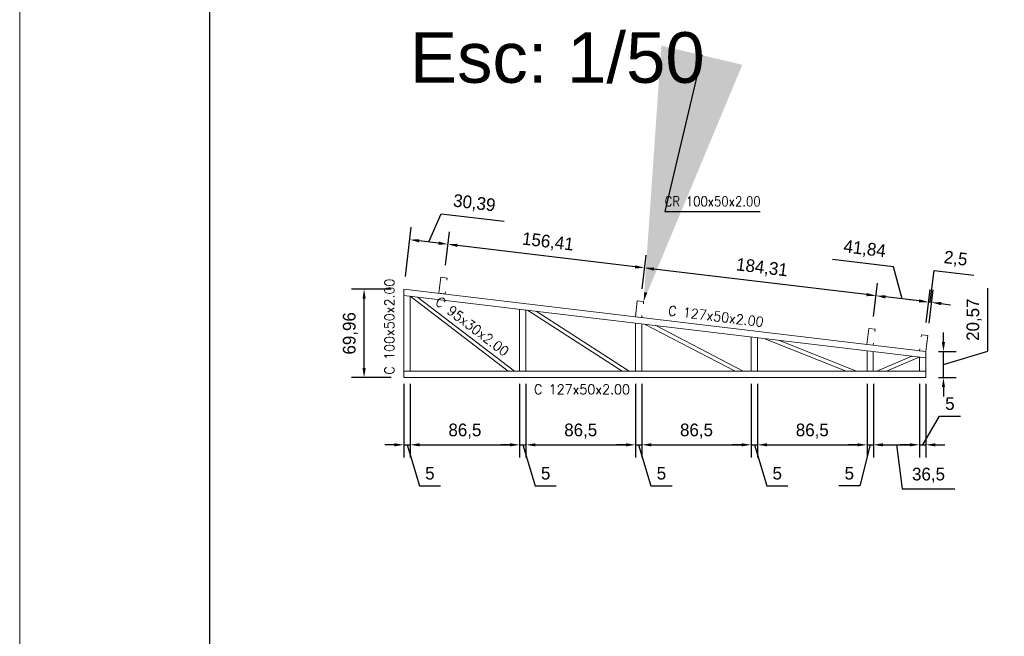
# Model space of a CAD drawing. Header units: millimetres. Extents: x -125 to 300, y 6 to 90.
# Tile 39 of 132: x 27 to 43, y 37 to 47. Entities that reach past the tile are written whole.
import ezdxf
from ezdxf import colors
from ezdxf.entities.mleader import LeaderData, LeaderLine
from ezdxf.enums import TextEntityAlignment as Align
from ezdxf.math import Vec2, Vec3

# ---------------------------------------------------------------- set-up
doc = ezdxf.new("R2010")
doc.units = ezdxf.units.MM
doc.layers.get('0').update_dxf_attribs({"lineweight": 0})
for name, color, linetype, lineweight in [('Aux', 7, 'Continuous', 5), ('Banzo superior e inferior', 2, 'Continuous', 9), ('COTAS', 7, 'Continuous', 9), ('Diagonal', 76, 'Continuous', 9), ('Metálica', 255, 'Continuous', 9), ('Montante', 212, 'Continuous', 9), ('TERÇAS', 10, 'Continuous', 0), ('Texto carimbo', 7, 'Continuous', 13)]:
    doc.layers.add(name, color=color, linetype=linetype, lineweight=lineweight)
doc.layers.add('MARGINT', color=7, linetype='Continuous')
doc.styles.add('ARIAL', font='arial.ttf')
doc.styles.add('CYPETXT', font='romans', dxfattribs={"height": 0.2})
doc.dimstyles.new('ISO-50', dxfattribs={"dimtxt": 0.2, "dimasz": 0.15, "dimexe": 0.2, "dimexo": 0.2, "dimgap": 0.1, "dimtad": 1, "dimlfac": 50, "dimtxsty": 'Standard', "dimcen": 0.15, "dimclrd": 256, "dimadec": 0, "dimazin": 0, "dimtfac": 1, "dimtmove": 0, "dimatfit": 3, "dimfxl": 0, "dimarcsym": 0})

# ---------------------------------------------------------------- blocks, each defined once
blk = doc.blocks.new('*D245')
at = {"layer": 'COTAS', "color": 0, "lineweight": -2, "transparency": 16777216}
for p, q in [((33.213, 40.986), (33.213, 39.824)), ((33.313, 40.986), (33.313, 39.824))]:
    blk.add_line(p, q, dxfattribs=at)
at = {"layer": 'COTAS', "lineweight": -2, "transparency": 16777216}
for p, q in [((33.063, 40.024), (32.913, 40.024)), ((33.213, 40.024), (33.313, 40.024)), ((33.213, 40.024), (33.313, 40.024)), ((33.263, 40.024), (33.458, 39.374)), ((33.463, 40.024), (33.613, 40.024)), ((33.458, 39.374), (33.791, 39.374))]:
    blk.add_line(p, q, dxfattribs=at)
at = {"layer": 'COTAS', "transparency": 16777216}
for points in [[(33.063, 40.049), (33.063, 39.999), (33.213, 40.024)], [(33.463, 40.049), (33.463, 39.999), (33.313, 40.024)]]:
    blk.add_solid(points, dxfattribs=at)
at = {"layer": 'Defpoints', "color": 0, "transparency": 16777216}
for p in [(33.213, 41.186), (33.313, 41.186), (33.313, 40.024)]:
    blk.add_point(p, dxfattribs=at)
at = {"layer": 'COTAS', "color": 0, "transparency": 16777216, "insert": (33.624, 39.574), "char_height": 0.2, "attachment_point": 5}
blk.add_mtext('5', dxfattribs=at)
blk = doc.blocks.new('*D246')
at = {"layer": 'COTAS', "color": 0, "lineweight": -2, "transparency": 16777216}
for p, q in [((33.313, 40.986), (33.313, 39.824)), ((35.043, 40.986), (35.043, 39.824))]:
    blk.add_line(p, q, dxfattribs=at)
at = {"layer": 'COTAS', "lineweight": -2, "transparency": 16777216}
blk.add_line((33.463, 40.024), (34.893, 40.024), dxfattribs=at)
at = {"layer": 'COTAS', "transparency": 16777216}
for points in [[(33.463, 40.049), (33.463, 39.999), (33.313, 40.024)], [(34.893, 40.049), (34.893, 39.999), (35.043, 40.024)]]:
    blk.add_solid(points, dxfattribs=at)
at = {"layer": 'Defpoints', "color": 0, "transparency": 16777216}
for p in [(33.313, 41.186), (35.043, 41.186), (35.043, 40.024)]:
    blk.add_point(p, dxfattribs=at)
at = {"layer": 'COTAS', "color": 0, "transparency": 16777216, "insert": (34.178, 40.241), "char_height": 0.2, "attachment_point": 5}
blk.add_mtext('86,5', dxfattribs=at)
blk = doc.blocks.new('*D247')
at = {"layer": 'COTAS', "color": 0, "lineweight": -2, "transparency": 16777216}
for p, q in [((35.043, 40.986), (35.043, 39.824)), ((35.143, 40.986), (35.143, 39.824))]:
    blk.add_line(p, q, dxfattribs=at)
at = {"layer": 'COTAS', "lineweight": -2, "transparency": 16777216}
for p, q in [((34.893, 40.024), (34.743, 40.024)), ((35.043, 40.024), (35.143, 40.024)), ((35.043, 40.024), (35.143, 40.024)), ((35.093, 40.024), (35.288, 39.374)), ((35.293, 40.024), (35.443, 40.024)), ((35.288, 39.374), (35.621, 39.374))]:
    blk.add_line(p, q, dxfattribs=at)
at = {"layer": 'COTAS', "transparency": 16777216}
for points in [[(34.893, 40.049), (34.893, 39.999), (35.043, 40.024)], [(35.293, 40.049), (35.293, 39.999), (35.143, 40.024)]]:
    blk.add_solid(points, dxfattribs=at)
at = {"layer": 'Defpoints', "color": 0, "transparency": 16777216}
for p in [(35.043, 41.186), (35.143, 41.186), (35.143, 40.024)]:
    blk.add_point(p, dxfattribs=at)
at = {"layer": 'COTAS', "color": 0, "transparency": 16777216, "insert": (35.454, 39.574), "char_height": 0.2, "attachment_point": 5}
blk.add_mtext('5', dxfattribs=at)
blk = doc.blocks.new('*D248')
at = {"layer": 'COTAS', "color": 0, "lineweight": -2, "transparency": 16777216}
for p, q in [((35.143, 40.986), (35.143, 39.824)), ((36.873, 40.986), (36.873, 39.824))]:
    blk.add_line(p, q, dxfattribs=at)
at = {"layer": 'COTAS', "lineweight": -2, "transparency": 16777216}
blk.add_line((35.293, 40.024), (36.723, 40.024), dxfattribs=at)
at = {"layer": 'COTAS', "transparency": 16777216}
for points in [[(35.293, 40.049), (35.293, 39.999), (35.143, 40.024)], [(36.723, 40.049), (36.723, 39.999), (36.873, 40.024)]]:
    blk.add_solid(points, dxfattribs=at)
at = {"layer": 'Defpoints', "color": 0, "transparency": 16777216}
for p in [(35.143, 41.186), (36.873, 41.186), (36.873, 40.024)]:
    blk.add_point(p, dxfattribs=at)
at = {"layer": 'COTAS', "color": 0, "transparency": 16777216, "insert": (36.008, 40.241), "char_height": 0.2, "attachment_point": 5}
blk.add_mtext('86,5', dxfattribs=at)
blk = doc.blocks.new('*D249')
at = {"layer": 'COTAS', "color": 0, "lineweight": -2, "transparency": 16777216}
for p, q in [((36.873, 40.986), (36.873, 39.824)), ((36.973, 40.986), (36.973, 39.824))]:
    blk.add_line(p, q, dxfattribs=at)
at = {"layer": 'COTAS', "lineweight": -2, "transparency": 16777216}
for p, q in [((36.723, 40.024), (36.573, 40.024)), ((36.873, 40.024), (36.973, 40.024)), ((36.873, 40.024), (36.973, 40.024)), ((36.923, 40.024), (37.118, 39.374)), ((37.123, 40.024), (37.273, 40.024)), ((37.118, 39.374), (37.451, 39.374))]:
    blk.add_line(p, q, dxfattribs=at)
at = {"layer": 'COTAS', "transparency": 16777216}
for points in [[(36.723, 40.049), (36.723, 39.999), (36.873, 40.024)], [(37.123, 40.049), (37.123, 39.999), (36.973, 40.024)]]:
    blk.add_solid(points, dxfattribs=at)
at = {"layer": 'Defpoints', "color": 0, "transparency": 16777216}
for p in [(36.873, 41.186), (36.973, 41.186), (36.973, 40.024)]:
    blk.add_point(p, dxfattribs=at)
at = {"layer": 'COTAS', "color": 0, "transparency": 16777216, "insert": (37.284, 39.574), "char_height": 0.2, "attachment_point": 5}
blk.add_mtext('5', dxfattribs=at)
blk = doc.blocks.new('*D250')
at = {"layer": 'COTAS', "color": 0, "lineweight": -2, "transparency": 16777216}
for p, q in [((36.973, 40.986), (36.973, 39.824)), ((38.703, 40.986), (38.703, 39.824))]:
    blk.add_line(p, q, dxfattribs=at)
at = {"layer": 'COTAS', "lineweight": -2, "transparency": 16777216}
blk.add_line((37.123, 40.024), (38.553, 40.024), dxfattribs=at)
at = {"layer": 'COTAS', "transparency": 16777216}
for points in [[(37.123, 40.049), (37.123, 39.999), (36.973, 40.024)], [(38.553, 40.049), (38.553, 39.999), (38.703, 40.024)]]:
    blk.add_solid(points, dxfattribs=at)
at = {"layer": 'Defpoints', "color": 0, "transparency": 16777216}
for p in [(36.973, 41.186), (38.703, 41.186), (38.703, 40.024)]:
    blk.add_point(p, dxfattribs=at)
at = {"layer": 'COTAS', "color": 0, "transparency": 16777216, "insert": (37.838, 40.241), "char_height": 0.2, "attachment_point": 5}
blk.add_mtext('86,5', dxfattribs=at)
blk = doc.blocks.new('*D251')
at = {"layer": 'COTAS', "color": 0, "lineweight": -2, "transparency": 16777216}
for p, q in [((38.703, 40.986), (38.703, 39.824)), ((38.803, 40.986), (38.803, 39.824))]:
    blk.add_line(p, q, dxfattribs=at)
at = {"layer": 'COTAS', "lineweight": -2, "transparency": 16777216}
for p, q in [((38.553, 40.024), (38.403, 40.024)), ((38.703, 40.024), (38.803, 40.024)), ((38.703, 40.024), (38.803, 40.024)), ((38.753, 40.024), (38.948, 39.374)), ((38.953, 40.024), (39.103, 40.024)), ((38.948, 39.374), (39.281, 39.374))]:
    blk.add_line(p, q, dxfattribs=at)
at = {"layer": 'COTAS', "transparency": 16777216}
for points in [[(38.553, 40.049), (38.553, 39.999), (38.703, 40.024)], [(38.953, 40.049), (38.953, 39.999), (38.803, 40.024)]]:
    blk.add_solid(points, dxfattribs=at)
at = {"layer": 'Defpoints', "color": 0, "transparency": 16777216}
for p in [(38.703, 41.186), (38.803, 41.186), (38.803, 40.024)]:
    blk.add_point(p, dxfattribs=at)
at = {"layer": 'COTAS', "color": 0, "transparency": 16777216, "insert": (39.114, 39.574), "char_height": 0.2, "attachment_point": 5}
blk.add_mtext('5', dxfattribs=at)
blk = doc.blocks.new('*D252')
at = {"layer": 'COTAS', "color": 0, "lineweight": -2, "transparency": 16777216}
for p, q in [((38.803, 40.986), (38.803, 39.824)), ((40.533, 40.986), (40.533, 39.824))]:
    blk.add_line(p, q, dxfattribs=at)
at = {"layer": 'COTAS', "lineweight": -2, "transparency": 16777216}
blk.add_line((38.953, 40.024), (40.383, 40.024), dxfattribs=at)
at = {"layer": 'COTAS', "transparency": 16777216}
for points in [[(38.953, 40.049), (38.953, 39.999), (38.803, 40.024)], [(40.383, 40.049), (40.383, 39.999), (40.533, 40.024)]]:
    blk.add_solid(points, dxfattribs=at)
at = {"layer": 'Defpoints', "color": 0, "transparency": 16777216}
for p in [(38.803, 41.186), (40.533, 41.186), (40.533, 40.024)]:
    blk.add_point(p, dxfattribs=at)
at = {"layer": 'COTAS', "color": 0, "transparency": 16777216, "insert": (39.668, 40.241), "char_height": 0.2, "attachment_point": 5}
blk.add_mtext('86,5', dxfattribs=at)
blk = doc.blocks.new('*D253')
at = {"layer": 'COTAS', "color": 0, "lineweight": -2, "transparency": 16777216}
for p, q in [((40.533, 40.986), (40.533, 39.824)), ((40.633, 40.986), (40.633, 39.824))]:
    blk.add_line(p, q, dxfattribs=at)
at = {"layer": 'COTAS', "lineweight": -2, "transparency": 16777216}
for p, q in [((40.383, 40.024), (40.233, 40.024)), ((40.583, 40.024), (40.42, 39.374)), ((40.533, 40.024), (40.633, 40.024)), ((40.533, 40.024), (40.633, 40.024)), ((40.783, 40.024), (40.933, 40.024)), ((40.42, 39.374), (40.086, 39.374))]:
    blk.add_line(p, q, dxfattribs=at)
at = {"layer": 'COTAS', "transparency": 16777216}
for points in [[(40.383, 40.049), (40.383, 39.999), (40.533, 40.024)], [(40.783, 40.049), (40.783, 39.999), (40.633, 40.024)]]:
    blk.add_solid(points, dxfattribs=at)
at = {"layer": 'Defpoints', "color": 0, "transparency": 16777216}
for p in [(40.533, 41.186), (40.633, 41.186), (40.633, 40.024)]:
    blk.add_point(p, dxfattribs=at)
at = {"layer": 'COTAS', "color": 0, "transparency": 16777216, "insert": (40.253, 39.574), "char_height": 0.2, "attachment_point": 5}
blk.add_mtext('5', dxfattribs=at)
blk = doc.blocks.new('*D254')
at = {"layer": 'COTAS', "color": 0, "lineweight": -2, "transparency": 16777216}
for p, q in [((40.633, 40.986), (40.633, 39.824)), ((41.363, 40.986), (41.363, 39.824))]:
    blk.add_line(p, q, dxfattribs=at)
at = {"layer": 'COTAS', "lineweight": -2, "transparency": 16777216}
for p, q in [((40.783, 40.024), (41.213, 40.024)), ((40.998, 40.024), (41.088, 39.326)), ((41.088, 39.326), (41.921, 39.326))]:
    blk.add_line(p, q, dxfattribs=at)
at = {"layer": 'COTAS', "transparency": 16777216}
for points in [[(40.783, 40.049), (40.783, 39.999), (40.633, 40.024)], [(41.213, 40.049), (41.213, 39.999), (41.363, 40.024)]]:
    blk.add_solid(points, dxfattribs=at)
at = {"layer": 'Defpoints', "color": 0, "transparency": 16777216}
for p in [(40.633, 41.186), (41.363, 41.186), (41.363, 40.024)]:
    blk.add_point(p, dxfattribs=at)
at = {"layer": 'COTAS', "color": 0, "transparency": 16777216, "insert": (41.505, 39.543), "char_height": 0.2, "attachment_point": 5}
blk.add_mtext('36,5', dxfattribs=at)
blk = doc.blocks.new('*D255')
at = {"layer": 'COTAS', "color": 0, "lineweight": -2, "transparency": 16777216}
for p, q in [((41.363, 40.986), (41.363, 39.824)), ((41.463, 40.986), (41.463, 39.824))]:
    blk.add_line(p, q, dxfattribs=at)
at = {"layer": 'COTAS', "lineweight": -2, "transparency": 16777216}
for p, q in [((41.413, 40.024), (41.677, 40.474)), ((41.677, 40.474), (42.01, 40.474)), ((41.213, 40.024), (41.063, 40.024)), ((41.363, 40.024), (41.463, 40.024)), ((41.363, 40.024), (41.463, 40.024)), ((41.613, 40.024), (41.763, 40.024))]:
    blk.add_line(p, q, dxfattribs=at)
at = {"layer": 'COTAS', "transparency": 16777216}
for points in [[(41.213, 40.049), (41.213, 39.999), (41.363, 40.024)], [(41.613, 40.049), (41.613, 39.999), (41.463, 40.024)]]:
    blk.add_solid(points, dxfattribs=at)
at = {"layer": 'Defpoints', "color": 0, "transparency": 16777216}
for p in [(41.363, 41.186), (41.463, 41.186), (41.463, 40.024)]:
    blk.add_point(p, dxfattribs=at)
at = {"layer": 'COTAS', "color": 0, "transparency": 16777216, "insert": (41.843, 40.674), "char_height": 0.2, "attachment_point": 5}
blk.add_mtext('5', dxfattribs=at)
blk = doc.blocks.new('*D256')
at = {"layer": 'COTAS', "color": 0, "lineweight": -2, "transparency": 16777216}
for p, q in [((33.013, 42.485), (32.385, 42.485)), ((33.013, 41.086), (32.385, 41.086))]:
    blk.add_line(p, q, dxfattribs=at)
at = {"layer": 'COTAS', "lineweight": -2, "transparency": 16777216}
blk.add_line((32.585, 41.236), (32.585, 42.335), dxfattribs=at)
at = {"layer": 'COTAS', "transparency": 16777216}
for points in [[(32.56, 42.335), (32.61, 42.335), (32.585, 42.485)], [(32.56, 41.236), (32.61, 41.236), (32.585, 41.086)]]:
    blk.add_solid(points, dxfattribs=at)
at = {"layer": 'Defpoints', "color": 0, "transparency": 16777216}
for p in [(32.585, 42.485), (33.213, 42.485), (33.213, 41.086)]:
    blk.add_point(p, dxfattribs=at)
at = {"layer": 'COTAS', "color": 0, "transparency": 16777216, "insert": (32.368, 41.785), "char_height": 0.2, "attachment_point": 5, "rotation": 90}
blk.add_mtext('69,96', dxfattribs=at)
blk = doc.blocks.new('*D257')
at = {"layer": 'COTAS', "lineweight": -2, "transparency": 16777216}
for p, q in [((42.441, 41.501), (42.441, 42.501)), ((41.741, 41.647), (41.741, 41.797)), ((41.741, 41.291), (42.441, 41.501)), ((41.741, 41.086), (41.741, 41.497)), ((41.741, 41.086), (41.741, 41.497)), ((41.741, 40.936), (41.741, 40.786))]:
    blk.add_line(p, q, dxfattribs=at)
at = {"layer": 'COTAS', "color": 0, "lineweight": -2, "transparency": 16777216}
for p, q in [((41.663, 41.497), (41.941, 41.497)), ((41.663, 41.086), (41.941, 41.086))]:
    blk.add_line(p, q, dxfattribs=at)
at = {"layer": 'COTAS', "transparency": 16777216}
for points in [[(41.716, 41.647), (41.766, 41.647), (41.741, 41.497)], [(41.716, 40.936), (41.766, 40.936), (41.741, 41.086)]]:
    blk.add_solid(points, dxfattribs=at)
at = {"layer": 'Defpoints', "color": 0, "transparency": 16777216}
for p in [(41.463, 41.497), (41.741, 41.497), (41.463, 41.086)]:
    blk.add_point(p, dxfattribs=at)
at = {"layer": 'COTAS', "color": 0, "transparency": 16777216, "insert": (42.224, 42.001), "char_height": 0.2, "attachment_point": 5, "rotation": 90}
blk.add_mtext('20,57', dxfattribs=at)
blk = doc.blocks.new('Terças 127x50')
at = {"layer": 'TERÇAS'}
for p, q in [((-212.865, 71.834), (-212.965, 71.834)), ((-212.965, 71.834), (-212.965, 71.8)), ((-212.865, 71.58), (-212.865, 71.834)), ((-212.965, 71.58), (-212.965, 71.614)), ((-212.865, 71.58), (-212.965, 71.58))]:
    blk.add_line(p, q, dxfattribs=at)
blk = doc.blocks.new('*D258')
at = {"layer": 'COTAS', "lineweight": -2, "transparency": 16777216}
for p, q in [((41.531, 42.276), (41.593, 42.777)), ((41.593, 42.777), (42.222, 42.702)), ((41.358, 42.297), (41.209, 42.315)), ((41.556, 42.273), (41.506, 42.279)), ((41.556, 42.273), (41.506, 42.279)), ((41.705, 42.255), (41.854, 42.237))]:
    blk.add_line(p, q, dxfattribs=at)
at = {"layer": 'COTAS', "color": 0, "lineweight": -2, "transparency": 16777216}
for p, q in [((41.467, 41.954), (41.53, 42.478)), ((41.517, 41.948), (41.58, 42.472))]:
    blk.add_line(p, q, dxfattribs=at)
at = {"layer": 'COTAS', "transparency": 16777216}
for points in [[(41.361, 42.322), (41.355, 42.272), (41.506, 42.279)], [(41.708, 42.28), (41.702, 42.23), (41.556, 42.273)]]:
    blk.add_solid(points, dxfattribs=at)
at = {"layer": 'Defpoints', "color": 0, "transparency": 16777216}
for p in [(41.506, 42.279), (41.443, 41.755), (41.493, 41.749)]:
    blk.add_point(p, dxfattribs=at)
at = {"layer": 'COTAS', "color": 0, "transparency": 16777216, "insert": (41.933, 42.955), "char_height": 0.2, "attachment_point": 5, "rotation": 353.1421}
blk.add_mtext('2,5', dxfattribs=at)
blk = doc.blocks.new('*D259')
at = {"layer": 'COTAS', "lineweight": -2, "transparency": 16777216}
for p, q in [((40.949, 42.835), (39.989, 42.95)), ((41.091, 42.329), (40.949, 42.835)), ((41.358, 42.297), (40.825, 42.361))]:
    blk.add_line(p, q, dxfattribs=at)
at = {"layer": 'COTAS', "color": 0, "lineweight": -2, "transparency": 16777216}
for p, q in [((40.637, 42.053), (40.7, 42.578)), ((41.467, 41.954), (41.53, 42.478))]:
    blk.add_line(p, q, dxfattribs=at)
at = {"layer": 'COTAS', "transparency": 16777216}
for points in [[(40.828, 42.386), (40.822, 42.336), (40.676, 42.379)], [(41.361, 42.322), (41.355, 42.272), (41.506, 42.279)]]:
    blk.add_solid(points, dxfattribs=at)
at = {"layer": 'Defpoints', "color": 0, "transparency": 16777216}
for p in [(40.676, 42.379), (40.613, 41.855), (41.443, 41.755)]:
    blk.add_point(p, dxfattribs=at)
at = {"layer": 'COTAS', "color": 0, "transparency": 16777216, "insert": (40.495, 43.108), "char_height": 0.2, "attachment_point": 5, "rotation": 353.1421}
blk.add_mtext('41,84', dxfattribs=at)
blk = doc.blocks.new('*D260')
at = {"layer": 'COTAS', "color": 0, "lineweight": -2, "transparency": 16777216}
for p, q in [((36.977, 42.491), (37.04, 43.018)), ((40.637, 42.053), (40.7, 42.578))]:
    blk.add_line(p, q, dxfattribs=at)
at = {"layer": 'COTAS', "lineweight": -2, "transparency": 16777216}
blk.add_line((40.527, 42.397), (37.165, 42.801), dxfattribs=at)
at = {"layer": 'COTAS', "transparency": 16777216}
for points in [[(37.168, 42.826), (37.162, 42.776), (37.016, 42.819)], [(40.53, 42.422), (40.524, 42.372), (40.676, 42.379)]]:
    blk.add_solid(points, dxfattribs=at)
at = {"layer": 'Defpoints', "color": 0, "transparency": 16777216}
for p in [(37.016, 42.819), (36.953, 42.293), (40.613, 41.855)]:
    blk.add_point(p, dxfattribs=at)
at = {"layer": 'COTAS', "color": 0, "transparency": 16777216, "insert": (38.872, 42.814), "char_height": 0.2, "attachment_point": 5, "rotation": 353.1421}
blk.add_mtext('184,31', dxfattribs=at)
blk = doc.blocks.new('*D261')
at = {"layer": 'COTAS', "color": 0, "lineweight": -2, "transparency": 16777216}
for p, q in [((33.871, 42.863), (33.934, 43.391)), ((36.977, 42.491), (37.04, 43.018))]:
    blk.add_line(p, q, dxfattribs=at)
at = {"layer": 'COTAS', "lineweight": -2, "transparency": 16777216}
blk.add_line((36.867, 42.837), (34.059, 43.175), dxfattribs=at)
at = {"layer": 'COTAS', "transparency": 16777216}
for points in [[(34.062, 43.2), (34.056, 43.15), (33.91, 43.193)], [(36.87, 42.862), (36.864, 42.812), (37.016, 42.819)]]:
    blk.add_solid(points, dxfattribs=at)
at = {"layer": 'Defpoints', "color": 0, "transparency": 16777216}
for p in [(33.91, 43.193), (33.847, 42.665), (36.953, 42.293)]:
    blk.add_point(p, dxfattribs=at)
at = {"layer": 'COTAS', "color": 0, "transparency": 16777216, "insert": (35.489, 43.221), "char_height": 0.2, "attachment_point": 5, "rotation": 353.1421}
blk.add_mtext('156,41', dxfattribs=at)
blk = doc.blocks.new('*D262')
at = {"layer": 'COTAS', "lineweight": -2, "transparency": 16777216}
for p, q in [((33.608, 43.229), (33.803, 43.676)), ((33.803, 43.676), (34.796, 43.556)), ((33.761, 43.211), (33.456, 43.247))]:
    blk.add_line(p, q, dxfattribs=at)
at = {"layer": 'COTAS', "color": 0, "lineweight": -2, "transparency": 16777216}
for p, q in [((33.237, 42.683), (33.331, 43.464)), ((33.871, 42.863), (33.934, 43.391))]:
    blk.add_line(p, q, dxfattribs=at)
at = {"layer": 'COTAS', "transparency": 16777216}
for points in [[(33.459, 43.272), (33.453, 43.223), (33.307, 43.265)], [(33.764, 43.235), (33.758, 43.186), (33.91, 43.193)]]:
    blk.add_solid(points, dxfattribs=at)
at = {"layer": 'Defpoints', "color": 0, "transparency": 16777216}
for p in [(33.307, 43.265), (33.847, 42.665), (33.213, 42.485)]:
    blk.add_point(p, dxfattribs=at)
at = {"layer": 'COTAS', "color": 0, "transparency": 16777216, "insert": (34.325, 43.831), "char_height": 0.2, "attachment_point": 5, "rotation": 353.1421}
blk.add_mtext('30,39', dxfattribs=at)

msp = doc.modelspace()

# ---------------------------------------------------------------- linework, layer by layer
at = {"layer": 'Aux'}
msp.add_lwpolyline([(27.14143, 5.85156), (146.04142, 5.85156), (146.04142, 89.95156), (27.14143, 89.95156)], close=True, dxfattribs=at)
at = {"layer": 'Banzo superior e inferior'}
for p, q in [((41.46277, 41.49707), (33.21277, 42.48485)), ((33.21277, 42.38414), (33.21277, 42.48485)), ((41.46277, 41.39636), (33.21277, 42.38414)), ((41.46277, 41.39636), (41.46277, 41.49707)), ((33.21277, 41.18567), (41.46277, 41.18567)), ((33.21277, 41.08567), (33.21277, 41.18567)), ((33.21277, 41.08567), (41.46277, 41.08567)), ((41.46277, 41.08567), (41.46277, 41.18567))]:
    msp.add_line(p, q, dxfattribs=at)
at = {"layer": 'Diagonal'}
for p, q in [((34.86268, 41.18567), (33.31277, 42.37139)), ((34.96143, 41.18567), (33.42864, 42.35829)), ((36.66234, 41.18567), (35.16658, 42.1502)), ((36.77305, 41.18567), (35.30254, 42.13393)), ((38.44664, 41.18567), (37.0273, 41.92742)), ((38.57619, 41.18567), (37.19534, 41.9073)), ((40.2031, 41.18567), (38.91959, 41.70085)), ((40.36417, 41.18567), (39.14913, 41.67337)), ((40.68934, 41.18567), (41.24094, 41.42292)), ((40.84119, 41.18567), (41.35973, 41.40869))]:
    msp.add_line(p, q, dxfattribs=at)
at = {"layer": 'MARGINT'}
msp.add_lwpolyline([(30.14142, 6.85151), (145.04023, 6.85156), (145.04023, 88.95156), (30.14142, 88.95151)], close=True, dxfattribs=at)
at = {"layer": 'Metálica'}
msp.add_solid([(37.01232, 42.43865), (37.06099, 42.42721), (37.00232, 42.28691)], dxfattribs=at)
at = {"layer": 'Montante'}
for p, q in [((33.21277, 41.18567), (33.21277, 42.38414)), ((33.31277, 41.18567), (33.31277, 42.37216)), ((35.04277, 41.18567), (35.04277, 42.16503)), ((35.14277, 41.18567), (35.14277, 42.15306)), ((36.87277, 41.18567), (36.87277, 41.94592)), ((36.97277, 41.18567), (36.97277, 41.93395)), ((38.70277, 41.18567), (38.70277, 41.72681)), ((38.80277, 41.18567), (38.80277, 41.71484)), ((40.53277, 41.18567), (40.53277, 41.50771)), ((40.63277, 41.18567), (40.63277, 41.49573)), ((41.36277, 41.18567), (41.36277, 41.40833)), ((41.46277, 41.18567), (41.46277, 41.39636))]:
    msp.add_line(p, q, dxfattribs=at)

# ---------------------------------------------------------------- block references
at = {"layer": 'Metálica', "xscale": -1, "rotation": 353.1570577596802}
for p in [(-186.11067, -3.28883), (-183.00467, -3.66072), (-179.34467, -4.09893)]:
    msp.add_blockref('Terças 127x50', p, dxfattribs=at)
at = {"layer": 'Metálica', "rotation": 353.142050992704}
msp.add_blockref('Terças 127x50', (244.25775, -54.98838), dxfattribs=at)

# ---------------------------------------------------------------- texts
at = {"style": 'CYPETXT'}
for s, width, p, p2 in [('CR 100x50x2.00', 0.786722, (37.33433, 43.79348), (38.85083, 43.79348)), ('C 127x50x2.00', 0.85471, (35.27007, 40.82306), (36.78657, 40.82306))]:
    msp.add_text(s, height=0.1533333, dxfattribs=dict(at, width=width)).set_placement(p, p2, align=Align.FIT)
for s, rotation, width, p, p2 in [('C 100x50x2.00', 90, 0.85471, (33.06197, 41.13301), (33.06197, 42.64951)), ('C 95x30x2.00', 322.600281, 0.853982, (33.69483, 42.25561), (34.79947, 41.41106)), ('C 127x50x2.00', 353.000559, 0.85471, (37.38324, 42.07041), (38.88844, 41.88561))]:
    msp.add_text(s, height=0.1533333, rotation=rotation, dxfattribs=dict(at, width=width)).set_placement(p, p2, align=Align.FIT)
at = {"layer": 'Texto carimbo', "insert": (33.30886, 46.5432), "char_height": 0.8, "width": 22.1468295, "attachment_point": 1, "style": 'ARIAL'}
msp.add_mtext('{\\f@Arial Unicode MS|b0|i0|c0|p34;Esc: 1/50}', dxfattribs=at)

# ---------------------------------------------------------------- dimensions: what is measured, and where the dimension line sits
at = {"layer": 'COTAS'}
for base, p1, p2, angle, picture, middle in [((33.30663, 43.26532), (33.84667, 42.66475), (33.21277, 42.48485), 353.142051, '*D262', (33.92828, 43.87881)), ((33.91017, 43.19273), (36.95267, 42.29287), (33.84667, 42.66475), 353.142051, '*D261', (35.48895, 43.22109)), ((37.01598, 42.8192), (40.61267, 41.85465), (36.95267, 42.29287), 353.142051, '*D260', (38.87173, 42.81424)), ((32.58451, 42.48485), (33.21277, 41.08567), (33.21277, 42.48485), 90, '*D256', (32.36784, 41.78526)), ((41.74077, 41.49707), (41.46277, 41.08567), (41.46277, 41.49707), 90, '*D257', (42.22411, 41.60137))]:
    dim = msp.add_linear_dim(base=base, p1=p1, p2=p2, angle=angle, dimstyle='ISO-50', override={"dimtmove": 1}, dxfattribs=at)
    dim.commit()
    dim.dimension.update_dxf_attribs({"geometry": picture, "text_midpoint": middle})
for base, p1, p2, angle, picture, middle, dimtype in [((40.67574, 42.37905), (41.44345, 41.75522), (40.61267, 41.85465), 353.142051, '*D259', (40.84962, 42.84665), 160), ((41.50646, 42.27914), (41.4931, 41.74925), (41.44345, 41.75522), 173.142051, '*D258', (41.69204, 42.76534), 161)]:
    dim = msp.add_linear_dim(base=base, p1=p1, p2=p2, angle=angle, dimstyle='ISO-50', override={"dimtmove": 1}, dxfattribs=at)
    dim.commit()
    dim.dimension.update_dxf_attribs({"geometry": picture, "text_midpoint": middle, "dimtype": dimtype})
for base, p1, p2, picture, middle in [((33.31277, 40.02388), (33.21277, 41.18567), (33.31277, 41.18567), '*D245', (33.55777, 39.57388)), ((35.04277, 40.02388), (33.31277, 41.18567), (35.04277, 41.18567), '*D246', (34.17777, 40.24055)), ((35.14277, 40.02388), (35.04277, 41.18567), (35.14277, 41.18567), '*D247', (35.38777, 39.57388)), ((36.87277, 40.02388), (35.14277, 41.18567), (36.87277, 41.18567), '*D248', (36.00777, 40.24055)), ((36.97277, 40.02388), (36.87277, 41.18567), (36.97277, 41.18567), '*D249', (37.21777, 39.57388)), ((38.70277, 40.02388), (36.97277, 41.18567), (38.70277, 41.18567), '*D250', (37.83777, 40.24055)), ((38.80277, 40.02388), (38.70277, 41.18567), (38.80277, 41.18567), '*D251', (39.04777, 39.57388)), ((40.53277, 40.02388), (38.80277, 41.18567), (40.53277, 41.18567), '*D252', (39.66777, 40.24055))]:
    dim = msp.add_linear_dim(base=base, p1=p1, p2=p2, dimstyle='ISO-50', override={"dimtmove": 1}, dxfattribs=at)
    dim.commit()
    dim.dimension.update_dxf_attribs({"geometry": picture, "text_midpoint": middle})
for base, p1, p2, picture, middle in [((40.63277, 40.02388), (40.53277, 41.18567), (40.63277, 41.18567), '*D253', (40.31958, 39.37388)), ((41.36277, 40.02388), (40.63277, 41.18567), (41.36277, 41.18567), '*D254', (41.188, 39.32627)), ((41.46277, 40.02388), (41.36277, 41.18567), (41.46277, 41.18567), '*D255', (41.77656, 40.47363))]:
    dim = msp.add_linear_dim(base=base, p1=p1, p2=p2, dimstyle='ISO-50', override={"dimtmove": 1}, dxfattribs=at)
    dim.commit()
    dim.dimension.update_dxf_attribs({"geometry": picture, "text_midpoint": middle, "dimtype": 160})

# ---------------------------------------------------------------- leaders
at = {"layer": 'Metálica'}
ml = msp.add_multileader_mtext('Standard', dxfattribs=at)
ml.set_content('', color=256)
ml.set_leader_properties()
ml.build(insert=Vec2(0, 0))
ml.multileader.update_dxf_attribs({"text_right_attachment_type": 6, "dogleg_length": 0.36})
ctx = ml.context
ctx.base_point, ctx.plane_origin = Vec3(38.84327, 43.71201), Vec3(37.00232, 42.28691)
ctx.right_attachment = 6
notes = []
notes.append((ctx, [(0, (1, 1, 0), (37.33908, 43.71201), (1, 0), 1.50419, [(0, [(37.00232, 42.28691)], 0, [])])]))
ctx.mtext.insert, ctx.mtext.flow_direction = Vec3(40.84327, 45.71201), 5
for ctx, leaders in notes:
    for number, flags, end, landing, length, lines in leaders:
        leader = LeaderData()
        leader.index, (leader.has_last_leader_line, leader.has_dogleg_vector, leader.attachment_direction) = number, flags
        leader.last_leader_point, leader.dogleg_vector, leader.dogleg_length = Vec3(end), Vec3(landing), length
        for number, points, colour, breaks in lines:
            line = LeaderLine()
            line.index, line.vertices, line.color, line.breaks = number, Vec3.list(points), colors.encode_raw_color(colour), breaks
            leader.lines.append(line)
        ctx.leaders.append(leader)

doc.saveas('drawing.dxf')
